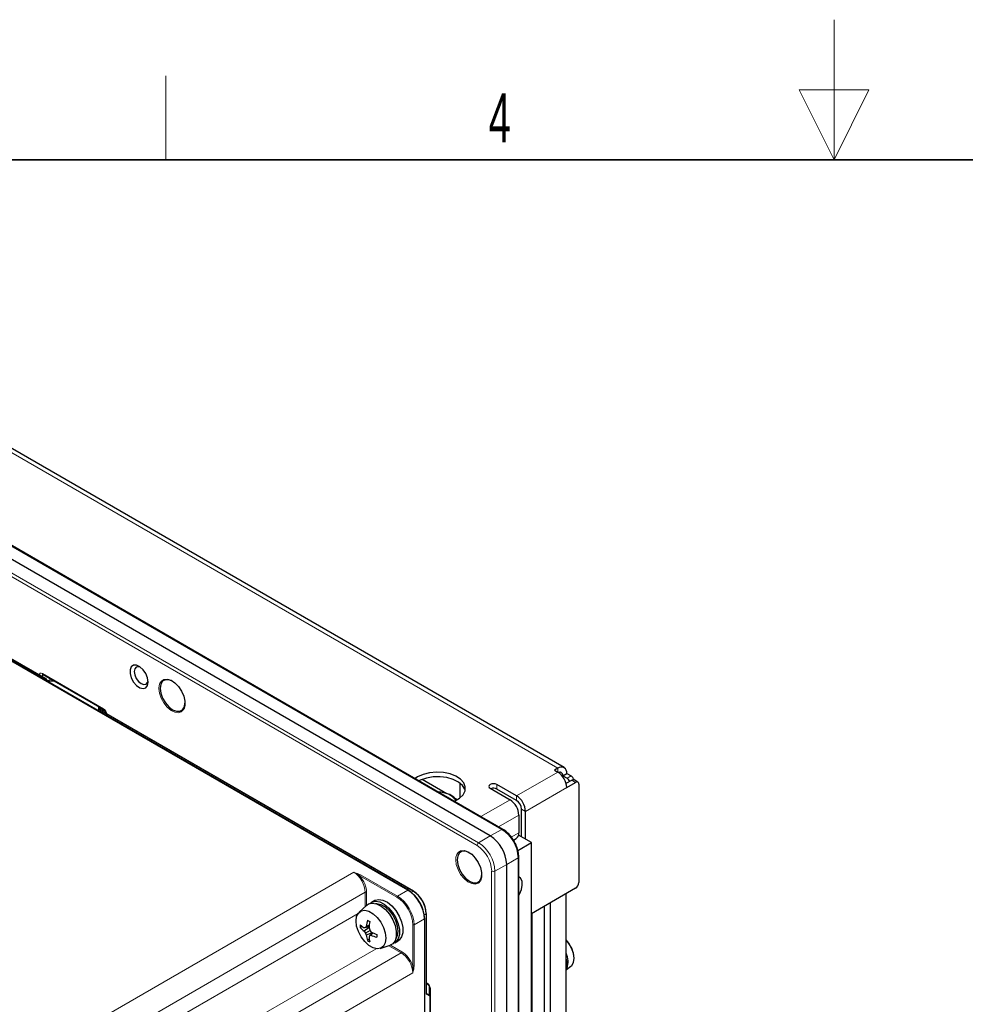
# Paper-space layout 'Blatt2' of a CAD drawing. Header units: millimetres. Extents: x 5 to 418, y 2 to 292.
# Tile 45 of 59: x 159 to 226, y 222 to 292. Entities that reach past the tile are written whole.
import ezdxf

# ---------------------------------------------------------------- set-up
doc = ezdxf.new("R2010")
doc.units = ezdxf.units.MM
doc.layers.add('SLD-0', color=7, linetype='Continuous')
doc.styles.add('SLDTEXTSTYLE1', font='TXT', dxfattribs={"width": 0.605})

psp = doc.layouts.new('Blatt2')

# ---------------------------------------------------------------- linework, layer by layer
at = {"color": 7, "linetype": 'Continuous', "lineweight": 25}
for p, q in [((192.428, 234.194), (127.61, 271.613)), ((193.336, 234.662), (128.518, 272.08)), ((197.71, 239.068), (146.562, 268.595)), ((186.585, 230.321), (130.832, 262.507)), ((160.693, 245.406), (131.179, 262.444)), ((160.462, 245.721), (164.83, 243.199)), ((160.747, 245.329), (160.717, 245.382)), ((160.834, 245.279), (160.747, 245.329)), ((161.267, 245.256), (160.934, 245.256)), ((164.497, 243.391), (164.497, 243.209)), ((164.351, 243.157), (164.436, 243.206)), ((186.946, 230.25), (164.503, 243.206)), ((164.982, 242.936), (164.982, 242.93)), ((197.26, 239.023), (197.024, 238.887)), ((197.024, 238.887), (197.26, 238.751)), ((197.613, 238.493), (197.896, 238.656)), ((197.613, 238.493), (197.92, 238.316)), ((197.896, 238.656), (198.203, 238.479)), ((187.242, 238.411), (187.056, 238.287)), ((189.322, 237.21), (187.553, 238.231)), ((190.268, 237.952), (190.268, 236.911)), ((194.314, 237.05), (192.899, 237.867)), ((197.85, 237.949), (198.25, 238.18)), ((197.896, 237.649), (198.533, 238.016)), ((198.699, 238.033), (198.416, 238.196)), ((198.768, 237.88), (198.768, 230.858)), ((192.428, 237.595), (193.842, 236.778)), ((194.314, 236.724), (192.899, 237.54)), ((189.394, 236.938), (189.396, 236.963)), ((190.071, 236.778), (189.942, 236.852)), ((194.479, 235.676), (194.479, 234.424)), ((194.667, 234.125), (194.667, 236.111)), ((194.95, 233.961), (194.95, 235.948)), ((195.374, 233.716), (194.457, 234.246)), ((194.085, 233.892), (194.292, 234.012)), ((194.4, 233.154), (195.374, 233.716)), ((195.374, 124.028), (195.374, 233.716)), ((193.606, 93.341), (193.606, 232.153)), ((194.466, 93.893), (194.466, 232.705)), ((198.533, 230.45), (195.374, 228.626)), ((197.849, 127.225), (197.849, 230.055)), ((184.17, 229.581), (183.934, 229.445)), ((196.73, 126.579), (196.73, 229.409)), ((183.613, 229.244), (183.061, 228.743)), ((187.875, 222.935), (187.875, 228.641)), ((195.433, 125.831), (195.433, 228.66)), ((196.317, 126.817), (196.317, 229.171)), ((187.75, 101.322), (187.75, 228.304)), ((183.277, 227.723), (183.135, 227.641)), ((183.772, 227.683), (183.427, 227.617)), ((183.768, 227.639), (183.427, 227.381)), ((183.774, 227.71), (183.507, 227.653)), ((183.844, 227.426), (183.507, 227.247)), ((183.782, 227.8), (183.565, 227.74)), ((183.99, 227.274), (183.565, 227.108)), ((184.006, 227.293), (183.812, 227.071)), ((184.052, 227.271), (183.898, 227.109)), ((183.787, 226.809), (183.651, 226.731)), ((185.601, 226.558), (185.837, 226.694)), ((184.556, 226.153), (185.267, 226.38)), ((197.877, 224.658), (198.194, 224.882)), ((197.877, 224.658), (198.194, 224.882)), ((187.875, 223.637), (187.951, 223.593)), ((188.103, 223.33), (188.103, 121.118)), ((187.875, 222.941), (188.103, 222.81))]:
    psp.add_line(p, q, dxfattribs=at)
at = {"color": 7, "linetype": 'Continuous', "lineweight": 18}
for p, q in [((193.255, 234.655), (128.437, 272.073)), ((191.485, 233.497), (126.667, 270.916)), ((126.783, 271.119), (191.601, 233.7)), ((197.26, 239.023), (146.112, 268.55)), ((186.551, 230.318), (130.798, 262.503)), ((160.632, 245.419), (131.145, 262.441)), ((160.507, 245.695), (160.417, 245.656)), ((160.417, 245.656), (160.417, 245.565)), ((160.428, 245.797), (164.795, 243.276)), ((160.56, 245.345), (160.659, 245.403)), ((160.693, 245.367), (160.607, 245.318)), ((160.659, 245.403), (160.632, 245.419)), ((160.732, 245.3), (160.693, 245.367)), ((160.834, 245.241), (160.732, 245.3)), ((160.788, 245.214), (160.834, 245.241)), ((160.825, 245.285), (161.021, 245.398)), ((160.934, 245.244), (160.835, 245.187)), ((160.934, 245.256), (160.934, 245.244)), ((161.288, 245.244), (160.934, 245.244)), ((164.431, 243.226), (164.431, 243.43)), ((164.331, 243.168), (164.431, 243.226)), ((164.47, 243.203), (164.37, 243.146)), ((164.497, 243.187), (164.47, 243.203)), ((164.944, 243.066), (164.497, 243.324)), ((164.497, 243.187), (164.497, 243.209)), ((186.913, 230.247), (164.497, 243.187)), ((194.314, 237.05), (197.26, 238.751)), ((197.26, 239.023), (197.26, 238.751)), ((197.5, 238.558), (197.613, 238.493)), ((197.92, 238.316), (198.203, 238.479)), ((192.899, 237.54), (192.899, 237.867)), ((198.533, 238.016), (198.25, 238.18)), ((194.314, 237.05), (194.314, 236.724)), ((194.95, 235.948), (197.896, 237.649)), ((191.756, 235.574), (193.842, 236.778)), ((193.029, 234.839), (194.479, 235.676)), ((194.667, 236.111), (194.95, 235.948)), ((192.428, 234.194), (193.255, 234.655)), ((193.935, 234.11), (194.479, 234.424)), ((191.601, 233.7), (192.428, 234.194)), ((193.606, 232.153), (192.765, 231.684)), ((194.419, 232.638), (193.606, 232.153)), ((194.419, 93.827), (194.419, 232.638)), ((155.185, 215.724), (182.67, 231.591)), ((183.154, 231.421), (185.807, 229.889)), ((192.531, 92.873), (192.531, 231.685)), ((192.765, 231.684), (192.765, 92.872)), ((185.761, 229.808), (183.107, 231.339)), ((183.495, 230.162), (156.332, 214.482)), ((183.495, 229.137), (183.495, 230.162)), ((183.588, 230.162), (183.588, 229.222)), ((185.807, 229.889), (186.551, 230.318)), ((186.779, 230.17), (186.913, 230.247)), ((157.379, 213.877), (182.988, 228.661)), ((187.718, 228.534), (187.855, 228.614)), ((187.855, 222.876), (187.855, 228.614)), ((187.729, 228.277), (186.986, 227.848)), ((187.729, 101.294), (187.729, 228.277)), ((186.892, 224.912), (186.892, 227.848)), ((186.986, 227.848), (186.986, 224.912)), ((184.269, 226.135), (159.087, 211.598)), ((159.087, 210.276), (186.067, 225.836)), ((186.067, 225.836), (185.175, 226.351)), ((185.295, 226.39), (186.113, 225.918)), ((186.891, 224.408), (159.394, 208.548)), ((187.875, 223.694), (187.917, 223.67)), ((188.068, 222.83), (188.068, 223.454)), ((188.152, 223.262), (188.152, 121.05)), ((188.103, 222.733), (187.855, 222.876))]:
    psp.add_line(p, q, dxfattribs=at)
at = {"color": 7, "linetype": 'Continuous', "lineweight": 25, "flags": 128}
for points in [[(167.974, 245.181), (167.93, 245.477), (167.805, 245.783), (167.615, 246.059), (167.385, 246.266), (167.148, 246.378), (166.935, 246.378), (166.775, 246.267), (166.688, 246.061), (166.688, 245.786), (166.775, 245.479), (166.935, 245.183), (167.148, 244.938), (167.385, 244.775), (167.615, 244.718), (167.805, 244.775), (167.93, 244.936), (167.974, 245.181)], [(167.408, 246.251), (167.289, 246.281), (167.129, 246.25), (167.022, 246.126), (166.984, 245.929), (167.022, 245.689), (167.129, 245.442), (167.289, 245.225), (167.479, 245.072), (167.668, 245.006), (167.829, 245.038), (167.936, 245.161), (167.969, 245.279)], [(169.707, 245.256), (169.457, 245.35), (169.21, 245.347), (169.015, 245.235), (168.889, 245.023), (168.846, 244.732)], [(169.094, 245.368), (169.102, 245.37), (169.343, 245.392), (169.613, 245.307), (169.89, 245.123), (170.148, 244.857), (170.365, 244.532), (170.521, 244.177), (170.603, 243.823), (170.603, 243.503), (170.521, 243.244), (170.365, 243.069), (170.348, 243.059)], [(168.846, 244.732), (168.889, 244.392), (169.015, 244.035), (169.21, 243.696), (169.457, 243.409), (169.73, 243.201), (170.003, 243.093), (170.249, 243.096), (170.445, 243.209), (170.57, 243.421), (170.613, 243.685)], [(189.856, 236.671), (189.883, 236.682), (190.237, 236.887), (190.492, 237.136), (190.632, 237.414), (190.648, 237.703), (190.538, 237.986), (190.311, 238.244), (189.979, 238.461), (189.565, 238.623), (189.093, 238.721), (188.594, 238.749), (188.099, 238.703), (187.639, 238.588), (187.242, 238.411), (187.242, 238.411)], [(197.613, 238.493), (197.607, 238.568), (197.586, 238.633), (197.554, 238.685), (197.51, 238.722), (197.456, 238.741), (197.395, 238.744), (197.329, 238.729), (197.309, 238.721)], [(190.637, 237.431), (190.609, 237.52), (190.439, 237.792), (190.157, 238.032), (189.781, 238.223), (189.334, 238.354), (188.845, 238.418), (188.344, 238.408), (187.862, 238.328), (187.431, 238.18), (187.327, 238.131)], [(192.899, 237.867), (192.791, 237.909), (192.664, 237.923), (192.536, 237.909), (192.428, 237.867), (192.356, 237.804), (192.33, 237.731), (192.356, 237.657), (192.428, 237.595)], [(190.92, 233.009), (190.67, 233.104), (190.423, 233.101), (190.228, 232.988), (190.102, 232.776), (190.059, 232.486)], [(190.308, 233.121), (190.315, 233.124), (190.556, 233.146), (190.826, 233.061), (191.103, 232.877), (191.361, 232.611), (191.578, 232.286), (191.735, 231.931), (191.816, 231.577), (191.816, 231.257), (191.735, 230.998), (191.578, 230.823), (191.561, 230.812)], [(190.059, 232.486), (190.102, 232.146), (190.228, 231.789), (190.423, 231.45), (190.67, 231.163), (190.943, 230.955), (191.216, 230.847), (191.463, 230.85), (191.658, 230.963), (191.784, 231.175), (191.827, 231.436)], [(194.466, 229.942), (194.524, 230.04), (194.662, 230.364), (194.723, 230.682), (194.703, 230.96), (194.601, 231.168), (194.466, 231.271)], [(183.613, 229.244), (183.739, 229.331), (184.002, 229.394), (184.304, 229.343), (184.624, 229.184), (184.938, 228.927), (185.223, 228.592), (185.458, 228.203), (185.625, 227.79), (185.711, 227.384), (185.711, 227.013), (185.625, 226.706), (185.458, 226.486), (185.267, 226.38)], [(183.83, 229.367), (183.963, 229.461), (184.225, 229.523), (184.528, 229.472), (184.848, 229.313), (185.162, 229.056), (185.447, 228.721), (185.682, 228.333), (185.849, 227.92), (185.935, 227.513), (185.935, 227.142), (185.849, 226.835), (185.682, 226.615), (185.481, 226.507)], [(184.17, 229.581), (184.199, 229.597), (184.461, 229.659), (184.764, 229.609), (185.084, 229.449), (185.398, 229.192), (185.683, 228.857), (185.917, 228.469), (186.084, 228.056), (186.171, 227.649), (186.171, 227.278), (186.084, 226.971), (185.917, 226.751), (185.837, 226.694)], [(184.223, 229.367), (184.327, 229.37), (184.617, 229.301), (184.919, 229.127), (185.208, 228.861), (185.462, 228.526), (185.66, 228.149), (185.785, 227.759), (185.828, 227.389), (185.785, 227.069), (185.678, 226.847)], [(182.837, 228.117), (182.88, 228.439), (183.006, 228.685), (183.205, 228.835), (183.46, 228.877), (183.751, 228.808), (184.054, 228.633), (184.345, 228.366), (184.6, 228.029), (184.799, 227.65), (184.925, 227.259), (184.968, 226.887), (184.925, 226.565), (184.799, 226.32), (184.6, 226.17), (184.345, 226.128), (184.054, 226.197), (183.751, 226.372), (183.46, 226.639), (183.205, 226.975), (183.006, 227.354), (182.88, 227.746), (182.837, 228.117)], [(198.194, 224.882), (198.254, 224.933), (198.383, 225.151), (198.427, 225.45), (198.382, 225.799), (198.253, 226.166), (198.051, 226.513), (197.849, 226.758)], [(198.194, 224.882), (198.259, 224.939), (198.385, 225.16), (198.426, 225.46), (198.379, 225.811), (198.247, 226.177), (198.044, 226.524), (197.849, 226.758)]]:
    psp.add_lwpolyline(points, dxfattribs=at)
at = {"color": 7, "linetype": 'Continuous', "lineweight": 18, "flags": 128}
for points in [[(160.687, 245.408), (160.691, 245.407), (160.693, 245.406)], [(160.693, 245.367), (160.701, 245.372), (160.708, 245.376), (160.713, 245.379), (160.716, 245.381), (160.717, 245.382)], [(160.834, 245.279), (160.838, 245.274), (160.839, 245.266), (160.838, 245.254), (160.834, 245.241)], [(161.23, 245.256), (161.24, 245.266), (161.243, 245.27)], [(170.348, 243.059), (170.148, 242.995), (169.89, 243.027), (169.613, 243.163), (169.343, 243.39), (169.102, 243.689), (168.913, 244.033), (168.793, 244.391), (168.752, 244.732)], [(164.503, 243.206), (164.502, 243.207), (164.497, 243.209)], [(164.982, 242.935), (164.982, 242.932), (164.983, 242.929)], [(191.561, 230.812), (191.361, 230.749), (191.103, 230.781), (190.826, 230.917), (190.556, 231.144), (190.315, 231.443), (190.127, 231.787), (190.006, 232.145), (189.965, 232.486)]]:
    psp.add_lwpolyline(points, dxfattribs=at)
at = {"color": 7, "linetype": 'Continuous', "lineweight": 18}
for centre, radius, start, end in [((160.312, 245.889), 0.256, 266.86601, 294.28662), ((160.508, 245.787), 0.0804, 172.95535, 235.73247), ((160.68, 245.371), 0.0377, 79.54177, 123.48081), ((160.608, 245.321), 0.0962, 28.85561, 58.04533), ((161.41, 245.487), 0.335, 203.89668, 223.41159), ((169.366, 244.811), 0.62, 116.02315, 187.28556), ((164.431, 243.149), 0.0765, 59.92932, 90.5113), ((164.45, 243.176), 0.0335, 54.38183, 114.31395), ((164.49, 243.172), 0.0377, 79.54177, 123.48081), ((164.878, 243.267), 0.083, 173.97139, 233.87933), ((188.854, 235.98), 1.331, 33.74873, 94.29618), ((193.302, 234.587), 0.0825, 65.329, 124.60678), ((191.892, 232.523), 2.53, 2.60548, 57.39452), ((191.742, 233.485), 0.257, 123.22971, 177.34769), ((190.238, 231.569), 2.53, 2.60548, 57.39452), ((190.58, 232.565), 0.62, 116.02315, 187.28556), ((190.26, 231.581), 2.274, 2.60548, 57.39452), ((194.384, 232.713), 0.0825, 295.38524, 354.66992), ((183.21, 231.335), 0.103, 123.22971, 177.34769), ((192.649, 231.913), 0.257, 242.65648, 296.76622), ((183.541, 230.071), 0.103, 62.65648, 116.76622), ((186.571, 230.291), 0.0334, 65.32395, 127.31983), ((185.864, 229.803), 0.103, 123.22971, 177.34769), ((187.841, 228.645), 0.0335, 294.37466, 354.3052), ((187.717, 228.308), 0.0334, 292.64531, 354.66615), ((186.939, 227.94), 0.103, 242.65767, 296.74977), ((186.01, 225.922), 0.103, 303.22971, 357.34769), ((186.939, 225.004), 0.103, 242.65767, 296.74977), ((187.997, 223.66), 0.0808, 173.1103, 235.47269), ((188.183, 223.336), 0.0805, 184.49279, 247.02738)]:
    psp.add_arc(centre, radius, start, end, dxfattribs=at)
at = {"color": 7, "linetype": 'Continuous', "lineweight": 25}
for centre, radius, start, end in [((160.659, 245.348), 0.0667, 30, 60.00269), ((164.47, 243.149), 0.0667, 60.00269, 119.99731), ((197.508, 238.719), 0.393, 350.78596, 129.20329), ((196.515, 237.586), 1.383, 2.60548, 57.39452), ((197.924, 238.045), 0.515, 16.97098, 57.30385), ((197.654, 237.895), 0.497, 24.06764, 57.72233), ((198.347, 238.043), 0.168, 65.69288, 125.61758), ((198.625, 237.904), 0.146, 350.78596, 129.20329), ((192.662, 237.075), 0.522, 62.94942, 110.36878), ((193.568, 235.885), 1.383, 2.60548, 57.39452), ((187.81, 235.45), 2.192, 41.637, 43.62734), ((193.097, 235.613), 1.383, 2.60548, 57.39452), ((193.899, 236.077), 0.768, 2.60548, 57.39452), ((194.05, 234.369), 0.432, 304.05635, 7.25583), ((191.048, 232.036), 2.561, 2.60548, 57.39452), ((198.257, 230.881), 0.512, 302.60548, 357.39452), ((186.566, 230.294), 0.0335, 354.31775, 54.37007), ((186.932, 230.22), 0.0335, 65.69288, 125.61758), ((185.808, 228.521), 2.049, 2.60548, 57.39452), ((185.911, 228.58), 1.947, 2.60548, 57.39452), ((186.612, 227.363), 3.071, 164.67254, 172.94357), ((185.955, 231.974), 4.443, 238.76618, 241.23919), ((189.633, 227.215), 5.88, 171.54824, 176.01342), ((187.716, 228.301), 0.0335, 5.63188, 65.68826), ((185.699, 227.74), 2.566, 177.79386, 182.20614), ((185.065, 230.081), 2.958, 229.27128, 236.36561), ((184.659, 229.057), 2.08, 222.90346, 233.67882), ((185.897, 222.09), 6.055, 113.25211, 114.08461), ((186.459, 229.111), 3.492, 209.70073, 212.26913), ((185.6, 226.33), 2.476, 145.28299, 147.70945), ((186.527, 228.424), 3.241, 201.28315, 203.94422), ((188.693, 229.042), 5.126, 196.07178, 197.78491), ((188.167, 230.224), 5.149, 212.24559, 213.9895), ((186.469, 232.498), 5.758, 243.47645, 248.02566), ((185.596, 227.373), 2.048, 187.42127, 198.25778), ((185.016, 228.904), 2.566, 237.86118, 242.14419), ((189.565, 223.801), 6.618, 150.38567, 151.17712), ((186.604, 227.205), 2.845, 184.3082, 191.55665), ((182.443, 230.251), 3.462, 293.28532, 294.83714), ((185.121, 229.872), 3.022, 246.1247, 254.52435), ((188.756, 227.059), 4.443, 178.72604, 181.27396), ((196.729, 225.223), 1.265, 337.31924, 27.69815), ((196.733, 225.223), 1.262, 337.25913, 27.75826), ((196.567, 225.02), 1.355, 341.06463, 18.93537), ((196.58, 225.02), 1.343, 340.8881, 19.1119)]:
    psp.add_arc(centre, radius, start, end, dxfattribs=at)
at = {"color": 7, "linetype": 'Continuous', "lineweight": 18}
for centre, major_axis, ratio, start_param, end_param in [((160.429, 245.524), (-0.168, 0.29), 0.574751, 5.497729, 7.063964), ((160.547, 245.592), (-0.103, 0.135), 0.582975, 6.119278, 6.988848), ((160.632, 245.364), (0.0943, 0), 0.577382, 0.944946, 1.570796), ((160.934, 245.298), (0.141, 0.032), 0.368996, 3.844419, 4.629817), ((164.431, 243.28), (0.0416, 0.0977), 0.227773, 3.435538, 4.220936), ((164.794, 243.004), (-0.167, 0.288), 0.580018, 3.92689, 5.493125), ((182.669, 230.638), (-0.583, 1.01), 0.578729, 3.927225, 5.497716), ((182.716, 230.665), (-0.617, 1.068), 0.577557, 3.927224, 5.03262), ((185.761, 228.501), (-0.8, 1.386), 0.577562, 3.92722, 5.497704), ((185.808, 228.528), (-0.833, 1.443), 0.576731, 3.92723, 5.497714), ((186.065, 224.883), (-0.583, 1.01), 0.578749, 3.927206, 5.49769), ((186.113, 224.91), (-0.617, 1.068), 0.577562, 4.392205, 5.497704), ((187.916, 223.397), (-0.166, 0.289), 0.580018, 3.931817, 5.498052), ((187.808, 222.903), (0.0757, 0.0248), 0.571387, 5.185926, 6.756722), ((187.808, 222.903), (0.0497, 0.0707), 0.62845, 4.768833, 5.554231)]:
    psp.add_ellipse(centre, major_axis=major_axis, ratio=ratio, start_param=start_param, end_param=end_param, dxfattribs=at)
at = {"color": 7, "linetype": 'Continuous', "lineweight": 25}
for centre, major_axis, ratio, start_param, end_param in [((160.698, 245.281), (0.0488, 0.0488), 0.171521, 5.281983, 6.32911), ((186.552, 228.957), (-0.833, 1.443), 0.576731, 3.92723, 5.497714), ((186.599, 228.984), (-0.8, 1.386), 0.577562, 3.92722, 5.497704)]:
    psp.add_ellipse(centre, major_axis=major_axis, ratio=ratio, start_param=start_param, end_param=end_param, dxfattribs=at)
for points, knots in [([(160.441, 245.73), (160.441, 245.73), (160.442, 245.731), (160.455, 245.724), (160.462, 245.721)], [0, 0, 0, 0, 0.504299, 1, 1, 1, 1]), ([(160.934, 245.256), (160.924, 245.257), (160.897, 245.258), (160.862, 245.265), (160.841, 245.276), (160.834, 245.279)], [0, 0, 0, 0, 0.273903, 0.772548, 1, 1, 1, 1]), ([(164.83, 243.199), (164.84, 243.193), (164.861, 243.179), (164.901, 243.138), (164.938, 243.085), (164.966, 243.024), (164.981, 242.97), (164.982, 242.946), (164.982, 242.936)], [0, 0, 0, 0, 0.156918, 0.322042, 0.501373, 0.688322, 0.872816, 1, 1, 1, 1]), ([(190.022, 236.772), (189.96, 236.841), (189.829, 236.987), (189.54, 237.151), (189.186, 237.264), (188.908, 237.317), (188.76, 237.312), (188.747, 237.311)], [0, 0, 0, 0, 0.215562, 0.460155, 0.716798, 0.974523, 1, 1, 1, 1]), ([(194.172, 233.745), (194.121, 233.837), (194.004, 234.05), (193.759, 234.339), (193.523, 234.547), (193.379, 234.636), (193.336, 234.662)], [0, 0, 0, 0, 0.236322, 0.551203, 0.86766, 1, 1, 1, 1]), ([(194.466, 232.705), (194.464, 232.769), (194.457, 232.952), (194.383, 233.274), (194.28, 233.567), (194.19, 233.715), (194.172, 233.745)], [0, 0, 0, 0, 0.191294, 0.551476, 0.910964, 1, 1, 1, 1]), ([(187.951, 223.593), (187.962, 223.587), (187.982, 223.573), (188.021, 223.533), (188.058, 223.48), (188.087, 223.419), (188.101, 223.365), (188.102, 223.34), (188.103, 223.33)], [0, 0, 0, 0, 0.154824, 0.317793, 0.495514, 0.682188, 0.868013, 1, 1, 1, 1])]:
    psp.add_open_spline(points, degree=3, knots=knots, dxfattribs=at)
at = {"color": 7, "linetype": 'Continuous', "lineweight": 18}
for points, knots in [([(182.67, 231.591), (182.671, 231.591), (182.703, 231.582), (182.793, 231.557), (182.963, 231.509), (183.084, 231.453), (183.154, 231.421)], [0, 0, 0, 0, 0.006716, 0.187796, 0.527271, 1, 1, 1, 1]), ([(182.67, 231.591), (182.671, 231.591), (182.7, 231.578), (182.782, 231.542), (182.933, 231.467), (183.044, 231.386), (183.107, 231.339)], [0, 0, 0, 0, 0.007035, 0.193157, 0.538471, 1, 1, 1, 1]), ([(186.986, 224.912), (186.979, 224.835), (186.967, 224.702), (186.924, 224.531), (186.9, 224.441), (186.892, 224.409), (186.891, 224.408)], [0, 0, 0, 0, 0.4728376, 0.8122443, 0.9932828, 1, 1, 1, 1]), ([(186.892, 224.912), (186.901, 224.834), (186.916, 224.697), (186.905, 224.529), (186.896, 224.44), (186.892, 224.409), (186.891, 224.408)], [0, 0, 0, 0, 0.461641, 0.806885, 0.992963, 1, 1, 1, 1])]:
    psp.add_open_spline(points, degree=3, knots=knots, dxfattribs=at)
at = {"layer": 'SLD-0', "color": 7, "linetype": 'Continuous', "lineweight": 18}
for p, q in [((217, 292.5), (217, 282.5)), ((219.5, 287.5), (214.5, 287.5)), ((214.5, 287.5), (217, 282.5)), ((217, 282.5), (219.5, 287.5))]:
    psp.add_line(p, q, dxfattribs=at)
at = {"layer": 'SLD-0', "lineweight": 18}
psp.add_line((169.25, 282.5), (169.25, 288.5), dxfattribs=at)
at = {"layer": 'SLD-0', "lineweight": 35}
psp.add_line((408, 282.5), (26, 282.5), dxfattribs=at)

# ---------------------------------------------------------------- texts
at = {"layer": 'SLD-0', "insert": (193.103, 287.243), "char_height": 3.5, "attachment_point": 2, "style": 'SLDTEXTSTYLE1'}
psp.add_mtext('4', dxfattribs=at)

doc.saveas('drawing.dxf')
